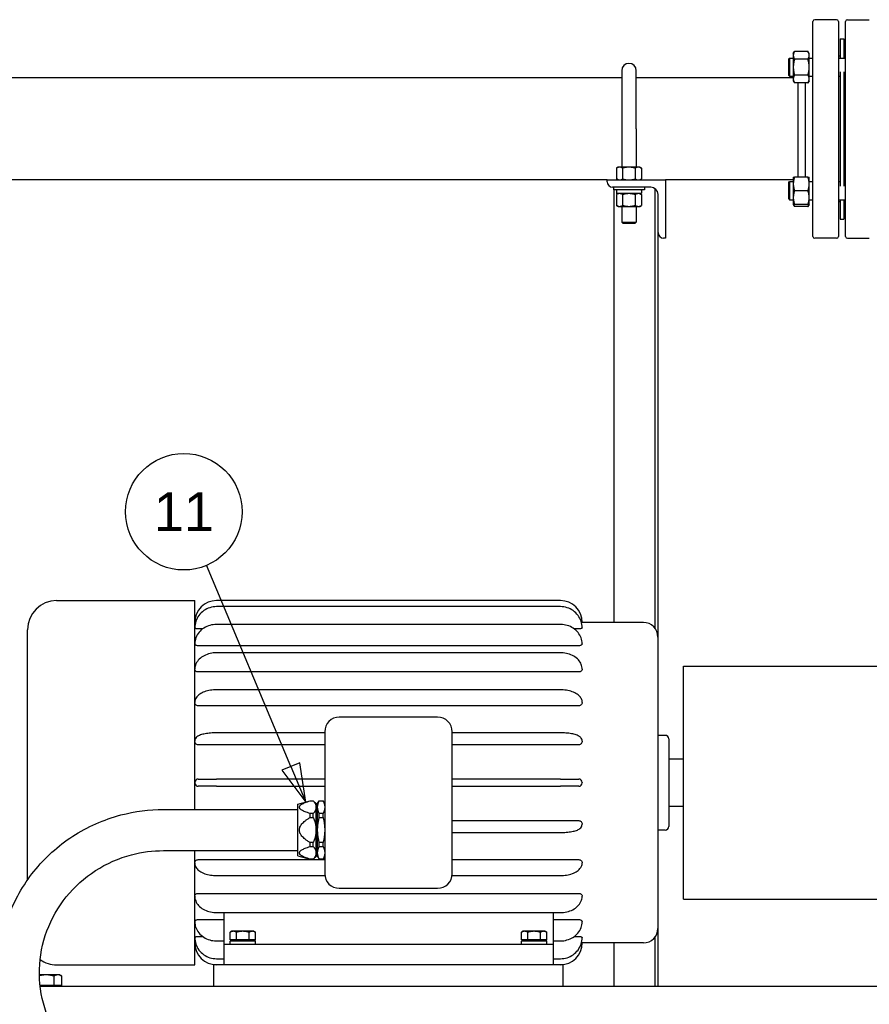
# Paper-space layout 'SHEET_3' of a CAD drawing. Header units: inches. Extents: x 3 to 360, y 8 to 227.
# Tile 57 of 117: x 204 to 234, y 75 to 108. Entities that reach past the tile are written whole.
import ezdxf

# ---------------------------------------------------------------- set-up
doc = ezdxf.new("R2010")
doc.units = ezdxf.units.IN
doc.header["$LTSCALE"] = 10.666667
doc.header["$MEASUREMENT"] = 0
doc.layers.get('0').update_dxf_attribs({"lineweight": 25})
doc.layers.add('DIMEN', color=7, linetype='Continuous', lineweight=25)
doc.styles.add('Current-ANSI', font='arial.ttf')

# ---------------------------------------------------------------- blocks, each defined once
blk = doc.blocks.new('Balloon109')
at = {"layer": 'DIMEN', "linetype": 'Continuous', "lineweight": 25}
for p, q in [((20.0396, 7.7546), (19.7678, 8.4022)), ((20.0685, 7.7667), (20.0108, 7.7425)), ((20.088, 7.6394), (20.0685, 7.7667)), ((20.0108, 7.7425), (20.088, 7.6394)), ((20.0396, 7.7546), (20.088, 7.6394))]:
    blk.add_line(p, q, dxfattribs=at)
at = {"layer": 'DIMEN', "linetype": 'Continuous', "lineweight": 25, "flags": 128}
blk.add_lwpolyline([(20.0108, 7.7425), (20.088, 7.6394), (20.0685, 7.7667), (20.0108, 7.7425)], dxfattribs=at)
at = {"layer": 'DIMEN'}
blk.add_circle((19.6955, 8.5745), 0.1875, dxfattribs=at)
blk.add_solid([(20.0108, 7.7425), (20.088, 7.6394), (20.0685, 7.7667), (20.0108, 7.7425)], dxfattribs=at)
at = {"layer": 'DIMEN', "insert": (19.6955, 8.5745), "char_height": 0.125, "attachment_point": 5, "style": 'Current-ANSI'}
blk.add_mtext('11', dxfattribs=at)

psp = doc.layouts.new('SHEET_3')

# ---------------------------------------------------------------- linework, layer by layer
for p, q in [((231.675, 100.912), (231.675, 108.287)), ((232.488, 108.35), (231.738, 108.35)), ((232.55, 108.287), (232.55, 100.912)), ((232.8, 100.912), (232.8, 108.287)), ((232.863, 108.35), (233.613, 108.35)), ((232.613, 107.695), (232.613, 107.034)), ((232.613, 107.695), (232.738, 107.695)), ((232.738, 107.695), (232.738, 107.034)), ((231.003, 107.19), (231.045, 107.263)), ((231.003, 107.19), (231.003, 107.127)), ((231.508, 107.263), (231.045, 107.263)), ((231.55, 107.19), (231.508, 107.263)), ((231.55, 107.127), (231.55, 107.19)), ((230.847, 107.003), (230.878, 107.034)), ((230.847, 106.44), (230.847, 107.003)), ((230.878, 107.034), (230.878, 106.409)), ((230.878, 107.034), (231.003, 107.034)), ((231.003, 107.127), (231.003, 106.721)), ((231.508, 106.992), (231.045, 106.992)), ((231.55, 106.721), (231.55, 107.127)), ((231.55, 107.034), (231.675, 107.034)), ((232.613, 107.1), (232.55, 107.1)), ((232.55, 107.034), (232.8, 107.034)), ((232.738, 107.1), (232.8, 107.1)), ((225.113, 106.6), (225.113, 104.6)), ((225.613, 104.6), (225.613, 106.6)), ((231.003, 106.721), (231.003, 106.315)), ((231.55, 106.315), (231.55, 106.721)), ((232.613, 106.564), (232.613, 102.635)), ((232.738, 106.564), (232.738, 102.635)), ((225.113, 106.35), (200.373, 106.35)), ((231.003, 106.35), (225.613, 106.35)), ((230.847, 106.44), (230.878, 106.409)), ((230.878, 106.409), (231.003, 106.409)), ((231.003, 106.315), (231.003, 106.253)), ((231.003, 106.253), (231.045, 106.18)), ((231.508, 106.451), (231.045, 106.451)), ((231.508, 106.18), (231.045, 106.18)), ((231.175, 104.6), (231.175, 106.18)), ((231.425, 102.947), (231.425, 106.18)), ((231.55, 106.253), (231.508, 106.18)), ((231.55, 106.409), (231.675, 106.409)), ((231.55, 106.253), (231.55, 106.315)), ((232.55, 106.409), (232.613, 106.409)), ((232.738, 106.409), (232.8, 106.409)), ((225.113, 104.6), (225.113, 103.287)), ((225.613, 104.6), (225.613, 103.287)), ((231.175, 102.947), (231.175, 104.6)), ((224.988, 103.287), (224.93, 103.254)), ((224.93, 103.254), (224.93, 102.883)), ((225.038, 103.287), (224.988, 103.287)), ((225.363, 103.287), (225.038, 103.287)), ((225.146, 103.254), (225.146, 102.883)), ((225.687, 103.287), (225.363, 103.287)), ((225.579, 103.254), (225.579, 102.883)), ((225.738, 103.287), (225.687, 103.287)), ((225.738, 103.287), (225.796, 103.254)), ((225.796, 103.254), (225.796, 102.883)), ((224.613, 102.85), (200.373, 102.85)), ((224.613, 102.85), (226.613, 102.85)), ((224.613, 102.79), (224.613, 102.85)), ((224.988, 102.85), (224.93, 102.883)), ((225.738, 102.85), (225.796, 102.883)), ((231.003, 102.85), (226.613, 102.85)), ((226.613, 102.85), (226.613, 100.85)), ((230.847, 102.76), (230.878, 102.791)), ((230.847, 102.197), (230.847, 102.76)), ((230.878, 102.791), (230.878, 102.166)), ((230.878, 102.791), (231.003, 102.791)), ((231.003, 102.947), (231.003, 102.713)), ((231.508, 102.947), (231.045, 102.947)), ((231.55, 102.713), (231.55, 102.947)), ((231.55, 102.791), (231.675, 102.791)), ((232.55, 102.791), (232.613, 102.791)), ((232.738, 102.791), (232.8, 102.791)), ((226.113, 102.6), (224.803, 102.6)), ((224.832, 102.6), (224.832, 102.505)), ((225.894, 102.505), (224.832, 102.505)), ((224.85, 87.66), (224.85, 102.505)), ((224.93, 102.491), (224.93, 102.394)), ((225.797, 102.491), (225.797, 102.394)), ((225.894, 102.6), (225.894, 102.505)), ((226.265, 87.45), (226.265, 102.548)), ((231.003, 102.713), (231.003, 102.244)), ((231.508, 102.479), (231.045, 102.479)), ((231.55, 102.244), (231.55, 102.713)), ((224.988, 102.38), (224.93, 102.346)), ((224.93, 102.346), (224.93, 101.976)), ((225.783, 102.38), (224.945, 102.38)), ((225.146, 102.346), (225.146, 101.976)), ((225.579, 102.346), (225.579, 101.976)), ((225.738, 102.38), (225.796, 102.346)), ((225.796, 102.346), (225.796, 101.976)), ((226.363, 101.04), (226.363, 102.35)), ((230.847, 102.197), (230.878, 102.166)), ((230.878, 102.166), (231.003, 102.166)), ((231.003, 102.244), (231.003, 102.01)), ((231.55, 102.01), (231.55, 102.244)), ((231.55, 102.166), (231.675, 102.166)), ((232.55, 102.166), (232.8, 102.166)), ((232.613, 102.1), (232.55, 102.1)), ((232.613, 102.166), (232.613, 101.505)), ((232.738, 102.166), (232.738, 101.505)), ((232.738, 102.1), (232.8, 102.1)), ((224.988, 101.942), (224.93, 101.976)), ((224.988, 101.942), (225.038, 101.942)), ((225.038, 101.942), (225.363, 101.942)), ((225.113, 101.942), (225.113, 101.4)), ((225.363, 101.942), (225.687, 101.942)), ((225.613, 101.942), (225.613, 101.4)), ((225.687, 101.942), (225.738, 101.942)), ((225.738, 101.942), (225.796, 101.976)), ((231.003, 102.01), (231.045, 101.937)), ((231.508, 102.01), (231.045, 102.01)), ((231.508, 101.937), (231.045, 101.937)), ((231.55, 102.01), (231.508, 101.937)), ((225.113, 101.4), (225.613, 101.4)), ((225.163, 101.35), (225.113, 101.4)), ((225.563, 101.35), (225.613, 101.4)), ((232.613, 101.505), (232.738, 101.505)), ((225.563, 101.35), (225.163, 101.35)), ((226.363, 83.785), (226.363, 101.04)), ((226.613, 100.85), (226.553, 100.85)), ((232.488, 100.85), (231.738, 100.85)), ((232.863, 100.85), (233.613, 100.85)), ((205.718, 88.41), (210.458, 88.41)), ((210.458, 81.241), (210.458, 88.41)), ((223.008, 88.41), (211.208, 88.41)), ((223.008, 88.202), (211.208, 88.202)), ((223.008, 87.591), (211.208, 87.591)), ((223.758, 87.66), (223.758, 87.66)), ((225.858, 87.66), (223.758, 87.66)), ((204.718, 78.819), (204.718, 87.41)), ((210.73, 87.439), (210.578, 87.439)), ((223.638, 87.439), (223.486, 87.439)), ((223.758, 87.474), (223.758, 87.473)), ((223.758, 87.473), (223.758, 87.471)), ((223.758, 87.471), (223.758, 87.471)), ((223.758, 86.926), (223.758, 86.923)), ((223.758, 86.923), (223.758, 86.921)), ((223.758, 86.921), (223.758, 86.921)), ((226.358, 87.16), (226.358, 77.16)), ((223.638, 86.859), (210.578, 86.859)), ((223.008, 86.618), (211.208, 86.618)), ((223.638, 85.96), (210.578, 85.96)), ((223.758, 86.053), (223.758, 86.049)), ((223.758, 86.049), (223.758, 86.045)), ((223.758, 86.045), (223.758, 86.045)), ((227.233, 78.16), (227.233, 86.16)), ((227.233, 86.16), (237.233, 86.16)), ((223.008, 85.349), (211.208, 85.349)), ((223.758, 84.914), (223.758, 84.91)), ((223.758, 84.91), (223.758, 84.906)), ((223.758, 84.906), (223.758, 84.906)), ((223.638, 84.801), (210.578, 84.801)), ((218.795, 84.41), (215.42, 84.41)), ((214.92, 83.871), (211.208, 83.871)), ((214.92, 83.91), (214.92, 79.035)), ((219.295, 79.035), (219.295, 83.91)), ((223.008, 83.871), (219.295, 83.871)), ((223.758, 83.588), (223.758, 83.583)), ((223.758, 83.583), (223.758, 83.579)), ((226.603, 83.785), (226.358, 83.785)), ((226.728, 83.66), (226.728, 80.66)), ((214.92, 83.462), (210.578, 83.462)), ((223.638, 83.462), (219.295, 83.462)), ((227.233, 82.972), (226.728, 82.972)), ((210.578, 82.285), (211.208, 82.285)), ((214.92, 82.285), (211.208, 82.285)), ((223.008, 82.285), (219.295, 82.285)), ((223.008, 82.285), (223.638, 82.285)), ((223.758, 82.165), (223.758, 82.16)), ((223.758, 82.16), (223.758, 82.155)), ((211.208, 82.035), (210.578, 82.035)), ((211.208, 82.035), (214.92, 82.035)), ((219.295, 82.035), (223.008, 82.035)), ((223.638, 82.035), (223.008, 82.035)), ((213.994, 81.426), (214.416, 81.539)), ((214.416, 81.536), (214.416, 81.539)), ((214.416, 81.539), (214.526, 81.539)), ((214.416, 81.536), (214.526, 81.536)), ((214.526, 81.536), (214.526, 81.539)), ((214.624, 81.44), (214.526, 81.539)), ((214.676, 81.44), (214.733, 81.539)), ((214.733, 81.536), (214.733, 81.539)), ((214.733, 81.539), (214.863, 81.539)), ((214.733, 81.536), (214.863, 81.536)), ((214.863, 81.536), (214.863, 81.539)), ((214.92, 81.44), (214.863, 81.539)), ((209.39, 81.241), (213.994, 81.241)), ((213.994, 79.644), (213.994, 81.426)), ((214.624, 81.319), (214.624, 81.44)), ((214.624, 81.362), (214.676, 81.362)), ((214.624, 80.535), (214.624, 81.319)), ((214.676, 81.319), (214.676, 81.44)), ((214.676, 80.535), (214.676, 81.319)), ((227.233, 81.347), (226.728, 81.347)), ((214.526, 81.102), (214.416, 81.102)), ((214.416, 80.969), (214.416, 81.102)), ((214.416, 80.969), (214.526, 80.969)), ((214.526, 80.969), (214.526, 81.102)), ((214.863, 81.102), (214.733, 81.102)), ((214.733, 80.969), (214.733, 81.102)), ((214.733, 80.969), (214.863, 80.969)), ((214.863, 80.969), (214.863, 81.102)), ((219.295, 80.858), (223.638, 80.858)), ((214.624, 79.751), (214.624, 80.535)), ((214.676, 79.751), (214.676, 80.535)), ((219.295, 80.449), (223.008, 80.449)), ((223.758, 80.741), (223.758, 80.736)), ((223.758, 80.736), (223.758, 80.732)), ((226.603, 80.535), (226.358, 80.535)), ((226.363, 75.16), (226.363, 80.535)), ((214.526, 80.101), (214.416, 80.101)), ((214.416, 79.968), (214.416, 80.101)), ((214.526, 79.968), (214.526, 80.101)), ((214.863, 80.101), (214.733, 80.101)), ((214.733, 79.968), (214.733, 80.101)), ((214.863, 79.968), (214.863, 80.101)), ((209.39, 79.828), (213.994, 79.828)), ((210.458, 75.91), (210.458, 79.828)), ((214.416, 79.968), (214.526, 79.968)), ((214.733, 79.968), (214.863, 79.968)), ((210.578, 79.519), (214.92, 79.519)), ((213.994, 79.644), (214.416, 79.531)), ((214.526, 79.534), (214.416, 79.534)), ((214.416, 79.531), (214.416, 79.534)), ((214.416, 79.531), (214.526, 79.531)), ((214.624, 79.629), (214.526, 79.531)), ((214.526, 79.531), (214.526, 79.534)), ((214.624, 79.629), (214.624, 79.751)), ((214.624, 79.708), (214.676, 79.708)), ((214.676, 79.629), (214.676, 79.751)), ((214.676, 79.629), (214.733, 79.531)), ((214.863, 79.534), (214.733, 79.534)), ((214.733, 79.531), (214.733, 79.534)), ((214.733, 79.531), (214.863, 79.531)), ((214.92, 79.629), (214.863, 79.531)), ((214.863, 79.531), (214.863, 79.534)), ((219.295, 79.519), (223.638, 79.519)), ((223.758, 79.414), (223.758, 79.414)), ((223.758, 79.414), (223.758, 79.41)), ((223.758, 79.41), (223.758, 79.406)), ((211.208, 78.971), (214.924, 78.971)), ((219.291, 78.971), (223.008, 78.971)), ((215.42, 78.535), (218.795, 78.535)), ((210.578, 78.36), (223.638, 78.36)), ((223.758, 78.274), (223.758, 78.274)), ((223.758, 78.274), (223.758, 78.271)), ((223.758, 78.271), (223.758, 78.267)), ((227.233, 78.16), (237.233, 78.16)), ((210.578, 77.461), (211.458, 77.461)), ((211.208, 77.702), (223.008, 77.702)), ((211.458, 77.702), (211.458, 76.61)), ((222.758, 77.702), (222.758, 76.61)), ((222.758, 77.461), (223.638, 77.461)), ((223.758, 77.399), (223.758, 77.399)), ((223.758, 77.399), (223.758, 77.397)), ((223.758, 77.397), (223.758, 77.394)), ((210.578, 76.881), (210.73, 76.881)), ((211.208, 76.729), (211.458, 76.729)), ((211.733, 77.058), (211.675, 77.024)), ((211.675, 76.767), (211.675, 77.024)), ((211.783, 76.767), (211.675, 76.767)), ((211.675, 76.624), (211.675, 76.721)), ((211.69, 76.735), (212.528, 76.735)), ((211.783, 77.058), (211.733, 77.058)), ((211.733, 76.767), (211.733, 76.735)), ((212.108, 77.058), (211.783, 77.058)), ((211.891, 76.767), (211.783, 76.767)), ((211.891, 76.767), (211.891, 77.024)), ((212.108, 76.767), (211.891, 76.767)), ((212.432, 77.058), (212.108, 77.058)), ((212.324, 76.767), (212.108, 76.767)), ((212.324, 76.767), (212.324, 77.024)), ((212.432, 76.767), (212.324, 76.767)), ((212.483, 77.058), (212.432, 77.058)), ((212.541, 76.767), (212.432, 76.767)), ((212.483, 77.058), (212.541, 77.024)), ((212.483, 76.767), (212.483, 76.735)), ((212.541, 76.767), (212.541, 77.024)), ((212.542, 76.624), (212.542, 76.721)), ((221.733, 77.058), (221.675, 77.024)), ((221.675, 76.767), (221.675, 77.024)), ((221.783, 76.767), (221.675, 76.767)), ((221.675, 76.624), (221.675, 76.721)), ((221.69, 76.735), (222.528, 76.735)), ((221.783, 77.058), (221.733, 77.058)), ((221.733, 76.767), (221.733, 76.735)), ((222.108, 77.058), (221.783, 77.058)), ((221.891, 76.767), (221.783, 76.767)), ((221.891, 76.767), (221.891, 77.024)), ((222.108, 76.767), (221.891, 76.767)), ((222.432, 77.058), (222.108, 77.058)), ((222.324, 76.767), (222.108, 76.767)), ((222.324, 76.767), (222.324, 77.024)), ((222.432, 76.767), (222.324, 76.767)), ((222.483, 77.058), (222.432, 77.058)), ((222.541, 76.767), (222.432, 76.767)), ((222.483, 77.058), (222.541, 77.024)), ((222.483, 76.767), (222.483, 76.735)), ((222.541, 76.767), (222.541, 77.024)), ((222.542, 76.624), (222.542, 76.721)), ((222.758, 76.729), (223.008, 76.729)), ((223.486, 76.881), (223.638, 76.881)), ((223.758, 76.849), (223.758, 76.849)), ((223.758, 76.849), (223.758, 76.847)), ((223.758, 76.847), (223.758, 76.846)), ((226.265, 75.16), (226.265, 76.869)), ((211.458, 76.61), (211.458, 75.91)), ((222.758, 76.61), (211.458, 76.61)), ((222.758, 76.61), (222.758, 75.91)), ((223.758, 76.66), (223.758, 76.66)), ((225.858, 76.66), (223.758, 76.66)), ((224.85, 75.16), (224.85, 76.66)), ((211.208, 76.118), (211.458, 76.118)), ((222.758, 76.118), (223.008, 76.118)), ((205.718, 75.91), (210.458, 75.91)), ((223.108, 75.91), (211.108, 75.91)), ((211.108, 75.16), (211.108, 75.91)), ((223.108, 75.16), (223.108, 75.91)), ((205.358, 75.563), (205.128, 75.563)), ((205.764, 75.563), (205.358, 75.563)), ((205.628, 75.2), (205.628, 75.521)), ((205.827, 75.563), (205.764, 75.563)), ((205.827, 75.563), (205.899, 75.521)), ((205.899, 75.2), (205.899, 75.521)), ((205.358, 75.2), (205.15, 75.2)), ((252.108, 75.16), (205.155, 75.16)), ((205.628, 75.2), (205.358, 75.2)), ((205.764, 75.2), (205.628, 75.2)), ((205.899, 75.2), (205.764, 75.2)), ((205.827, 75.2), (205.827, 75.16))]:
    psp.add_line(p, q)
for centre, radius, start, end in [((231.738, 108.287), 0.0625, 90, 180), ((232.488, 108.287), 0.0625, 0, 90), ((232.863, 108.287), 0.0625, 90, 180), ((225.363, 106.6), 0.25, 0, 180), ((224.803, 102.79), 0.19, 180, 270), ((225.783, 102.491), 0.0143, 0, 90), ((226.113, 102.35), 0.25, 0, 90), ((225.783, 102.394), 0.0143, 270, 0), ((226.553, 101.04), 0.19, 180, 270), ((231.738, 100.912), 0.0625, 180, 270), ((232.488, 100.912), 0.0625, 270, 0), ((232.863, 100.912), 0.0625, 180, 270), ((205.718, 87.41), 1, 90, 180), ((211.208, 87.66), 0.75, 90, 180), ((223.008, 87.66), 0.75, 0, 90), ((225.858, 87.16), 0.5, 0, 90), ((215.42, 83.91), 0.5, 90, 180), ((218.795, 83.91), 0.5, 0, 90), ((226.603, 83.66), 0.125, 0, 90), ((210.578, 82.165), 0.12, 90, 180), ((210.578, 82.155), 0.12, 180, 270), ((223.638, 82.165), 0.12, 0, 90), ((223.638, 82.155), 0.12, 270, 0), ((226.603, 80.66), 0.125, 270, 0), ((215.42, 79.035), 0.5, 180, 270), ((218.795, 79.035), 0.5, 270, 0), ((225.858, 77.16), 0.5, 270, 0), ((212.528, 76.721), 0.0143, 0, 90), ((222.528, 76.721), 0.0143, 0, 90), ((211.208, 76.66), 0.75, 180, 270), ((212.528, 76.624), 0.0143, 270, 0), ((222.528, 76.624), 0.0143, 270, 0), ((223.008, 76.66), 0.75, 270, 0), ((205.718, 76.91), 1, 235.5214, 270)]:
    psp.add_arc(centre, radius, start, end)
for points, weights in [([(231.045, 107.263), (231.003, 107.19), (231.003, 107.127)], [1.10906450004, 1.0930923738, 1]), ([(231.55, 107.127), (231.55, 107.19), (231.508, 107.263)], [1, 1.0930923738, 1.10906450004]), ([(231.003, 107.127), (231.003, 107.064), (231.045, 106.992)], [1, 1.0930923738, 1.10906450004]), ([(231.045, 106.992), (231.003, 106.847), (231.003, 106.721)], [1.10906450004, 1.0930923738, 1]), ([(231.508, 106.992), (231.55, 107.064), (231.55, 107.127)], [1.10906450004, 1.0930923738, 1]), ([(231.55, 106.721), (231.55, 106.847), (231.508, 106.992)], [1, 1.0930923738, 1.10906450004]), ([(231.003, 106.721), (231.003, 106.596), (231.045, 106.451)], [1, 1.0930923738, 1.10906450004]), ([(231.508, 106.451), (231.55, 106.596), (231.55, 106.721)], [1.10906450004, 1.0930923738, 1]), ([(231.045, 106.451), (231.003, 106.378), (231.003, 106.315)], [1.10906450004, 1.0930923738, 1]), ([(231.003, 106.315), (231.003, 106.253), (231.045, 106.18)], [1, 1.0930923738, 1.10906450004]), ([(231.55, 106.315), (231.55, 106.378), (231.508, 106.451)], [1, 1.0930923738, 1.10906450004]), ([(231.508, 106.18), (231.55, 106.253), (231.55, 106.315)], [1.10906450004, 1.0930923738, 1]), ([(225.038, 103.287), (224.988, 103.287), (224.93, 103.254)], [1, 1.0930923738, 1.10906450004]), ([(225.146, 103.254), (225.088, 103.287), (225.038, 103.287)], [1.10906450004, 1.0930923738, 1]), ([(225.363, 103.287), (225.262, 103.287), (225.146, 103.254)], [1, 1.0930923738, 1.10906450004]), ([(225.579, 103.254), (225.463, 103.287), (225.363, 103.287)], [1.10906450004, 1.0930923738, 1]), ([(225.687, 103.287), (225.637, 103.287), (225.579, 103.254)], [1, 1.0930923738, 1.10906450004]), ([(225.796, 103.254), (225.738, 103.287), (225.687, 103.287)], [1.10906450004, 1.0930923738, 1]), ([(224.93, 102.883), (224.988, 102.85), (225.038, 102.85)], [1.10906450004, 1.0930923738, 1]), ([(225.038, 102.85), (225.088, 102.85), (225.146, 102.883)], [1, 1.0930923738, 1.10906450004]), ([(225.146, 102.883), (225.262, 102.85), (225.363, 102.85)], [1.10906450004, 1.0930923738, 1]), ([(225.363, 102.85), (225.463, 102.85), (225.579, 102.883)], [1, 1.0930923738, 1.10906450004]), ([(225.579, 102.883), (225.637, 102.85), (225.687, 102.85)], [1.10906450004, 1.0930923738, 1]), ([(225.687, 102.85), (225.738, 102.85), (225.796, 102.883)], [1, 1.0930923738, 1.10906450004]), ([(231.045, 102.947), (231.003, 102.822), (231.003, 102.713)], [1.10906450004, 1.0930923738, 1]), ([(231.003, 102.947), (231.003, 102.947), (231.045, 102.947)], [1, 1.0930923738, 1.10906450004]), ([(231.508, 102.947), (231.55, 102.947), (231.55, 102.947)], [1.10906450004, 1.0930923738, 1]), ([(231.55, 102.713), (231.55, 102.822), (231.508, 102.947)], [1, 1.0930923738, 1.10906450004]), ([(231.003, 102.713), (231.003, 102.604), (231.045, 102.479)], [1, 1.0930923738, 1.10906450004]), ([(231.045, 102.479), (231.003, 102.353), (231.003, 102.244)], [1.10906450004, 1.0930923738, 1]), ([(231.508, 102.479), (231.55, 102.604), (231.55, 102.713)], [1.10906450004, 1.0930923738, 1]), ([(231.55, 102.244), (231.55, 102.353), (231.508, 102.479)], [1, 1.0930923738, 1.10906450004]), ([(225.038, 102.38), (224.988, 102.38), (224.93, 102.346)], [1, 1.0930923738, 1.10906450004]), ([(225.146, 102.346), (225.088, 102.38), (225.038, 102.38)], [1.10906450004, 1.0930923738, 1]), ([(225.363, 102.38), (225.262, 102.38), (225.146, 102.346)], [1, 1.0930923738, 1.10906450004]), ([(225.579, 102.346), (225.463, 102.38), (225.363, 102.38)], [1.10906450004, 1.0930923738, 1]), ([(225.687, 102.38), (225.637, 102.38), (225.579, 102.346)], [1, 1.0930923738, 1.10906450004]), ([(225.796, 102.346), (225.738, 102.38), (225.687, 102.38)], [1.10906450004, 1.0930923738, 1]), ([(231.003, 102.244), (231.003, 102.135), (231.045, 102.01)], [1, 1.0930923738, 1.10906450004]), ([(231.508, 102.01), (231.55, 102.135), (231.55, 102.244)], [1.10906450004, 1.0930923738, 1]), ([(224.93, 101.976), (224.988, 101.942), (225.038, 101.942)], [1.10906450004, 1.0930923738, 1]), ([(225.038, 101.942), (225.088, 101.942), (225.146, 101.976)], [1, 1.0930923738, 1.10906450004]), ([(225.146, 101.976), (225.262, 101.942), (225.363, 101.942)], [1.10906450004, 1.0930923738, 1]), ([(225.363, 101.942), (225.463, 101.942), (225.579, 101.976)], [1, 1.0930923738, 1.10906450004]), ([(225.579, 101.976), (225.637, 101.942), (225.687, 101.942)], [1.10906450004, 1.0930923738, 1]), ([(225.687, 101.942), (225.738, 101.942), (225.796, 101.976)], [1, 1.0930923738, 1.10906450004]), ([(231.045, 102.01), (231.003, 102.01), (231.003, 102.01)], [1.10906450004, 1.0930923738, 1]), ([(231.013, 102.01), (231.023, 101.976), (231.045, 101.937)], [1.07037081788, 1.10058521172, 1.10906450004]), ([(231.55, 102.01), (231.55, 102.01), (231.508, 102.01)], [1, 1.0930923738, 1.10906450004]), ([(231.508, 101.937), (231.53, 101.976), (231.541, 102.01)], [1.10906450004, 1.10058521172, 1.07037081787]), ([(214.416, 81.102), (213.717, 81.319), (214.416, 81.536)], [1, 1.10877967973, 1]), ([(214.526, 81.536), (214.624, 81.422), (214.624, 81.319)], [1, 1.02683486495, 1]), ([(214.676, 81.319), (214.676, 81.422), (214.733, 81.536)], [1, 1.02683486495, 1]), ([(214.863, 81.536), (214.92, 81.422), (214.92, 81.319)], [1, 1.02683486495, 1]), ([(214.624, 81.319), (214.624, 81.216), (214.526, 81.102)], [1, 1.02683486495, 1]), ([(214.733, 81.102), (214.676, 81.216), (214.676, 81.319)], [1, 1.02683486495, 1]), ([(214.92, 81.319), (214.92, 81.216), (214.863, 81.102)], [1, 1.02683486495, 1]), ([(214.416, 80.101), (213.717, 80.535), (214.416, 80.969)], [1, 1.10877967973, 1]), ([(214.526, 80.969), (214.624, 80.741), (214.624, 80.535)], [1, 1.02683486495, 1]), ([(214.676, 80.535), (214.676, 80.741), (214.733, 80.969)], [1, 1.02683486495, 1]), ([(214.863, 80.969), (214.92, 80.741), (214.92, 80.535)], [1, 1.02683486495, 1]), ([(214.624, 80.535), (214.624, 80.329), (214.526, 80.101)], [1, 1.02683486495, 1]), ([(214.733, 80.101), (214.676, 80.329), (214.676, 80.535)], [1, 1.02683486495, 1]), ([(214.92, 80.535), (214.92, 80.329), (214.863, 80.101)], [1, 1.02683486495, 1]), ([(214.416, 79.534), (213.717, 79.751), (214.416, 79.968)], [1, 1.10877967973, 1]), ([(214.526, 79.968), (214.624, 79.854), (214.624, 79.751)], [1, 1.02683486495, 1]), ([(214.676, 79.751), (214.676, 79.854), (214.733, 79.968)], [1, 1.02683486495, 1]), ([(214.863, 79.968), (214.92, 79.854), (214.92, 79.751)], [1, 1.02683486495, 1]), ([(214.624, 79.751), (214.624, 79.648), (214.526, 79.534)], [1, 1.02683486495, 1]), ([(214.733, 79.534), (214.676, 79.648), (214.676, 79.751)], [1, 1.02683486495, 1]), ([(214.92, 79.751), (214.92, 79.648), (214.863, 79.534)], [1, 1.02683486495, 1]), ([(211.783, 77.058), (211.733, 77.058), (211.675, 77.024)], [1, 1.0379548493, 1]), ([(211.891, 77.024), (211.833, 77.058), (211.783, 77.058)], [1, 1.0379548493, 1]), ([(212.108, 77.058), (212.007, 77.058), (211.891, 77.024)], [1, 1.0379548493, 1]), ([(212.324, 77.024), (212.208, 77.058), (212.108, 77.058)], [1, 1.0379548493, 1]), ([(212.432, 77.058), (212.382, 77.058), (212.324, 77.024)], [1, 1.0379548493, 1]), ([(212.541, 77.024), (212.483, 77.058), (212.432, 77.058)], [1, 1.0379548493, 1]), ([(221.783, 77.058), (221.733, 77.058), (221.675, 77.024)], [1, 1.0379548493, 1]), ([(221.891, 77.024), (221.833, 77.058), (221.783, 77.058)], [1, 1.0379548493, 1]), ([(222.108, 77.058), (222.007, 77.058), (221.891, 77.024)], [1, 1.0379548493, 1]), ([(222.324, 77.024), (222.208, 77.058), (222.108, 77.058)], [1, 1.0379548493, 1]), ([(222.432, 77.058), (222.382, 77.058), (222.324, 77.024)], [1, 1.0379548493, 1]), ([(222.541, 77.024), (222.483, 77.058), (222.432, 77.058)], [1, 1.0379548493, 1]), ([(205.358, 75.563), (205.249, 75.563), (205.128, 75.532)], [1, 1.032585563, 1.00921943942]), ([(205.628, 75.521), (205.483, 75.563), (205.358, 75.563)], [1, 1.0379548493, 1]), ([(205.764, 75.563), (205.701, 75.563), (205.628, 75.521)], [1, 1.0379548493, 1]), ([(205.899, 75.521), (205.827, 75.563), (205.764, 75.563)], [1, 1.0379548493, 1])]:
    psp.add_rational_spline(points, weights, degree=2)
for points, knots in [([(224.945, 102.505), (224.943, 102.505), (224.941, 102.505), (224.937, 102.503), (224.936, 102.502), (224.933, 102.5), (224.932, 102.498), (224.931, 102.495), (224.93, 102.492), (224.93, 102.491)], [0.1612343, 0.1612343, 0.1612343, 0.1612343, 0.17472629, 0.17472629, 0.18818109, 0.18818109, 0.20159403, 0.20159403, 0.21497365, 0.21497365, 0.21497365, 0.21497365]), ([(224.93, 102.394), (224.93, 102.392), (224.931, 102.39), (224.932, 102.387), (224.933, 102.385), (224.936, 102.383), (224.937, 102.382), (224.941, 102.38), (224.943, 102.38), (224.945, 102.38)], [0.21497365, 0.21497365, 0.21497365, 0.21497365, 0.22835326, 0.22835326, 0.2417662, 0.2417662, 0.255221, 0.255221, 0.26871299, 0.26871299, 0.26871299, 0.26871299]), ([(211.208, 88.202), (211.129, 88.202), (211.051, 88.19), (210.903, 88.144), (210.832, 88.109), (210.705, 88.02), (210.648, 87.965), (210.556, 87.842), (210.519, 87.773), (210.47, 87.627), (210.458, 87.551), (210.458, 87.474)], [1.570796, 1.570796, 1.570796, 1.570796, 1.884956, 1.884956, 2.199115, 2.199115, 2.513274, 2.513274, 2.827433, 2.827433, 3.141593, 3.141593, 3.141593, 3.141593]), ([(223.758, 87.474), (223.758, 87.551), (223.745, 87.627), (223.696, 87.773), (223.66, 87.842), (223.567, 87.965), (223.51, 88.02), (223.383, 88.109), (223.313, 88.144), (223.164, 88.19), (223.086, 88.202), (223.008, 88.202)], [6.283185, 6.283185, 6.283185, 6.283185, 6.597345, 6.597345, 6.911504, 6.911504, 7.225663, 7.225663, 7.539822, 7.539822, 7.853982, 7.853982, 7.853982, 7.853982]), ([(210.482, 87.659), (210.476, 87.66), (210.471, 87.66), (210.461, 87.66), (210.458, 87.66), (210.458, 87.66)], [1.187565, 1.187565, 1.187565, 1.187565, 1.2629997, 1.2629997, 1.3778184, 1.3778184, 1.3778184, 1.3778184]), ([(211.208, 87.591), (211.131, 87.591), (211.054, 87.581), (210.907, 87.539), (210.837, 87.508), (210.71, 87.429), (210.653, 87.38), (210.559, 87.267), (210.521, 87.204), (210.471, 87.07), (210.458, 86.999), (210.458, 86.928), (210.458, 86.927), (210.458, 86.926)], [1.570796, 1.570796, 1.570796, 1.570796, 1.884956, 1.884956, 2.199115, 2.199115, 2.513274, 2.513274, 2.827433, 2.827433, 3.136682, 3.136682, 3.141593, 3.141593, 3.141593, 3.141593]), ([(223.758, 86.926), (223.758, 86.995), (223.745, 87.065), (223.697, 87.197), (223.661, 87.26), (223.569, 87.373), (223.513, 87.422), (223.388, 87.504), (223.318, 87.536), (223.172, 87.579), (223.095, 87.59), (223.015, 87.591), (223.011, 87.591), (223.008, 87.591)], [6.283185, 6.283185, 6.283185, 6.283185, 6.588276, 6.588276, 6.897307, 6.897307, 7.211467, 7.211467, 7.525626, 7.525626, 7.839785, 7.839785, 7.853982, 7.853982, 7.853982, 7.853982]), ([(223.758, 87.66), (223.758, 87.66), (223.755, 87.66), (223.744, 87.66), (223.739, 87.66), (223.733, 87.659)], [-0.4592741, -0.4592741, -0.4592741, -0.4592741, -0.3444551, -0.3444551, -0.2690207, -0.2690207, -0.2690207, -0.2690207]), ([(210.578, 87.439), (210.563, 87.439), (210.546, 87.44), (210.517, 87.443), (210.503, 87.446), (210.482, 87.451), (210.473, 87.455), (210.461, 87.463), (210.458, 87.467), (210.458, 87.471)], [0.9185443, 0.9185443, 0.9185443, 0.9185443, 1.0333627, 1.0333627, 1.1481811, 1.1481811, 1.2629997, 1.2629997, 1.3778184, 1.3778184, 1.3778184, 1.3778184]), ([(223.758, 87.471), (223.758, 87.467), (223.755, 87.463), (223.742, 87.455), (223.733, 87.451), (223.712, 87.446), (223.698, 87.443), (223.669, 87.44), (223.653, 87.439), (223.638, 87.439)], [-0.4592741, -0.4592741, -0.4592741, -0.4592741, -0.3444551, -0.3444551, -0.2296362, -0.2296362, -0.1148181, -0.1148181, 0, 0, 0, 0]), ([(210.578, 86.859), (210.563, 86.859), (210.546, 86.861), (210.517, 86.867), (210.503, 86.872), (210.482, 86.883), (210.473, 86.89), (210.461, 86.905), (210.458, 86.913), (210.458, 86.921)], [0.9185443, 0.9185443, 0.9185443, 0.9185443, 1.0333627, 1.0333627, 1.1481811, 1.1481811, 1.2629997, 1.2629997, 1.3778184, 1.3778184, 1.3778184, 1.3778184]), ([(223.758, 86.921), (223.758, 86.913), (223.755, 86.905), (223.742, 86.89), (223.733, 86.883), (223.712, 86.872), (223.698, 86.867), (223.669, 86.861), (223.653, 86.859), (223.638, 86.859)], [-0.4592741, -0.4592741, -0.4592741, -0.4592741, -0.3444551, -0.3444551, -0.2296362, -0.2296362, -0.1148181, -0.1148181, 0, 0, 0, 0]), ([(211.208, 86.618), (211.133, 86.618), (211.058, 86.61), (210.914, 86.577), (210.845, 86.552), (210.72, 86.487), (210.662, 86.447), (210.566, 86.353), (210.527, 86.299), (210.474, 86.185), (210.459, 86.125), (210.458, 86.06), (210.458, 86.056), (210.458, 86.053)], [1.570796, 1.570796, 1.570796, 1.570796, 1.884956, 1.884956, 2.199115, 2.199115, 2.513274, 2.513274, 2.827433, 2.827433, 3.123174, 3.123174, 3.141593, 3.141593, 3.141593, 3.141593]), ([(223.758, 86.053), (223.758, 86.11), (223.746, 86.167), (223.702, 86.277), (223.668, 86.329), (223.581, 86.424), (223.527, 86.467), (223.405, 86.537), (223.338, 86.564), (223.197, 86.603), (223.123, 86.614), (223.034, 86.618), (223.021, 86.618), (223.008, 86.618)], [6.283185, 6.283185, 6.283185, 6.283185, 6.562556, 6.562556, 6.855247, 6.855247, 7.169406, 7.169406, 7.483565, 7.483565, 7.797725, 7.797725, 7.853982, 7.853982, 7.853982, 7.853982]), ([(210.578, 85.96), (210.563, 85.96), (210.546, 85.962), (210.517, 85.971), (210.503, 85.977), (210.482, 85.993), (210.473, 86.002), (210.461, 86.023), (210.458, 86.035), (210.458, 86.045)], [0.9185443, 0.9185443, 0.9185443, 0.9185443, 1.0333624, 1.0333624, 1.1481805, 1.1481805, 1.2629994, 1.2629994, 1.3778184, 1.3778184, 1.3778184, 1.3778184]), ([(223.758, 86.045), (223.758, 86.035), (223.755, 86.023), (223.742, 86.002), (223.733, 85.993), (223.712, 85.977), (223.698, 85.971), (223.669, 85.962), (223.653, 85.96), (223.638, 85.96)], [-0.4592741, -0.4592741, -0.4592741, -0.4592741, -0.3444551, -0.3444551, -0.2296362, -0.2296362, -0.1148181, -0.1148181, 0, 0, 0, 0]), ([(211.208, 85.349), (211.135, 85.349), (211.063, 85.344), (210.924, 85.321), (210.858, 85.304), (210.735, 85.26), (210.679, 85.232), (210.581, 85.165), (210.539, 85.125), (210.48, 85.034), (210.462, 84.984), (210.458, 84.926), (210.458, 84.92), (210.458, 84.914)], [1.570796, 1.570796, 1.570796, 1.570796, 1.884956, 1.884956, 2.199115, 2.199115, 2.513274, 2.513274, 2.827433, 2.827433, 3.109358, 3.109358, 3.141593, 3.141593, 3.141593, 3.141593]), ([(223.758, 84.914), (223.758, 84.956), (223.748, 84.997), (223.712, 85.077), (223.683, 85.114), (223.608, 85.186), (223.558, 85.219), (223.446, 85.274), (223.384, 85.296), (223.251, 85.329), (223.181, 85.34), (223.076, 85.348), (223.042, 85.349), (223.008, 85.349)], [6.283185, 6.283185, 6.283185, 6.283185, 6.507551, 6.507551, 6.763542, 6.763542, 7.077702, 7.077702, 7.391861, 7.391861, 7.70602, 7.70602, 7.853982, 7.853982, 7.853982, 7.853982]), ([(210.578, 84.801), (210.563, 84.801), (210.546, 84.804), (210.517, 84.814), (210.503, 84.822), (210.482, 84.841), (210.473, 84.853), (210.461, 84.879), (210.458, 84.893), (210.458, 84.906)], [0.9185443, 0.9185443, 0.9185443, 0.9185443, 1.0333627, 1.0333627, 1.1481811, 1.1481811, 1.2629997, 1.2629997, 1.3778184, 1.3778184, 1.3778184, 1.3778184]), ([(223.758, 84.906), (223.758, 84.893), (223.755, 84.879), (223.742, 84.853), (223.733, 84.841), (223.712, 84.822), (223.698, 84.814), (223.669, 84.804), (223.653, 84.801), (223.638, 84.801)], [-0.4592741, -0.4592741, -0.4592741, -0.4592741, -0.3444551, -0.3444551, -0.2296362, -0.2296362, -0.1148181, -0.1148181, 0, 0, 0, 0]), ([(211.208, 83.871), (211.138, 83.871), (211.069, 83.869), (210.937, 83.857), (210.873, 83.849), (210.757, 83.827), (210.704, 83.814), (210.611, 83.781), (210.57, 83.762), (210.515, 83.718), (210.498, 83.7), (210.468, 83.653), (210.458, 83.621), (210.458, 83.588)], [1.570796, 1.570796, 1.570796, 1.570796, 1.884956, 1.884956, 2.199115, 2.199115, 2.513274, 2.513274, 2.827433, 2.827433, 2.983893, 2.983893, 3.141593, 3.141593, 3.141593, 3.141593]), ([(223.758, 83.588), (223.758, 83.612), (223.752, 83.636), (223.732, 83.68), (223.718, 83.699), (223.676, 83.74), (223.647, 83.758), (223.574, 83.793), (223.527, 83.809), (223.42, 83.836), (223.361, 83.846), (223.234, 83.862), (223.167, 83.867), (223.068, 83.871), (223.038, 83.871), (223.008, 83.871)], [6.283185, 6.283185, 6.283185, 6.283185, 6.398628, 6.398628, 6.536016, 6.536016, 6.774051, 6.774051, 7.088211, 7.088211, 7.40237, 7.40237, 7.716529, 7.716529, 7.853982, 7.853982, 7.853982, 7.853982]), ([(210.578, 83.462), (210.563, 83.462), (210.546, 83.465), (210.517, 83.477), (210.503, 83.486), (210.482, 83.507), (210.473, 83.52), (210.461, 83.549), (210.458, 83.564), (210.458, 83.579)], [0.9185443, 0.9185443, 0.9185443, 0.9185443, 1.0333627, 1.0333627, 1.1481811, 1.1481811, 1.2629997, 1.2629997, 1.3778184, 1.3778184, 1.3778184, 1.3778184]), ([(223.758, 83.579), (223.758, 83.564), (223.755, 83.549), (223.742, 83.52), (223.733, 83.507), (223.712, 83.486), (223.698, 83.477), (223.669, 83.465), (223.653, 83.462), (223.638, 83.462)], [-0.4592741, -0.4592741, -0.4592741, -0.4592741, -0.3444551, -0.3444551, -0.2296362, -0.2296362, -0.1148181, -0.1148181, 0, 0, 0, 0]), ([(209.39, 70.034), (208.784, 70.034), (208.177, 70.131), (207.026, 70.508), (206.482, 70.788), (205.51, 71.504), (205.083, 71.94), (204.389, 72.92), (204.123, 73.466), (203.778, 74.611), (203.698, 75.21), (203.735, 76.404), (203.851, 76.997), (204.265, 78.118), (204.563, 78.646), (205.314, 79.583), (205.765, 79.991), (206.776, 80.648), (207.336, 80.896), (208.399, 81.177), (208.895, 81.241), (209.39, 81.241)], [1.570796, 1.570796, 1.570796, 1.570796, 1.891869, 1.891869, 2.212738, 2.212738, 2.533065, 2.533065, 2.852704, 2.852704, 3.171785, 3.171785, 3.490679, 3.490679, 3.809842, 3.809842, 4.129609, 4.129609, 4.450054, 4.450054, 4.712389, 4.712389, 4.712389, 4.712389]), ([(223.638, 80.858), (223.653, 80.858), (223.669, 80.855), (223.698, 80.843), (223.712, 80.834), (223.733, 80.813), (223.742, 80.8), (223.755, 80.771), (223.758, 80.756), (223.758, 80.741)], [0, 0, 0, 0, 0.1148181, 0.1148181, 0.2296362, 0.2296362, 0.3444551, 0.3444551, 0.4592741, 0.4592741, 0.4592741, 0.4592741]), ([(223.008, 80.449), (223.077, 80.449), (223.146, 80.451), (223.279, 80.463), (223.342, 80.471), (223.458, 80.493), (223.511, 80.506), (223.604, 80.539), (223.645, 80.558), (223.7, 80.602), (223.717, 80.619), (223.747, 80.667), (223.758, 80.699), (223.758, 80.732)], [4.712389, 4.712389, 4.712389, 4.712389, 5.026548, 5.026548, 5.340708, 5.340708, 5.654867, 5.654867, 5.969026, 5.969026, 6.125486, 6.125486, 6.283185, 6.283185, 6.283185, 6.283185]), ([(209.39, 71.447), (208.937, 71.447), (208.483, 71.519), (207.622, 71.799), (207.214, 72.007), (206.485, 72.538), (206.165, 72.862), (205.642, 73.592), (205.44, 74), (205.177, 74.856), (205.116, 75.306), (205.141, 76.202), (205.228, 76.648), (205.539, 77.49), (205.764, 77.887), (206.33, 78.589), (206.67, 78.895), (207.43, 79.386), (207.85, 79.571), (208.648, 79.781), (209.019, 79.828), (209.39, 79.828)], [1.570796, 1.570796, 1.570796, 1.570796, 1.889179, 1.889179, 2.207856, 2.207856, 2.527336, 2.527336, 2.847863, 2.847863, 3.169272, 3.169272, 3.490988, 3.490988, 3.812276, 3.812276, 4.132618, 4.132618, 4.451925, 4.451925, 4.712389, 4.712389, 4.712389, 4.712389]), ([(210.458, 79.414), (210.458, 79.427), (210.461, 79.441), (210.473, 79.467), (210.482, 79.479), (210.503, 79.497), (210.517, 79.506), (210.546, 79.516), (210.563, 79.519), (210.578, 79.519)], [0.4592702, 0.4592702, 0.4592702, 0.4592702, 0.5740888, 0.5740888, 0.6889075, 0.6889075, 0.8037259, 0.8037259, 0.9185443, 0.9185443, 0.9185443, 0.9185443]), ([(223.638, 79.519), (223.653, 79.519), (223.669, 79.516), (223.698, 79.506), (223.712, 79.497), (223.733, 79.479), (223.742, 79.467), (223.755, 79.441), (223.758, 79.427), (223.758, 79.414)], [0, 0, 0, 0, 0.1148181, 0.1148181, 0.2296362, 0.2296362, 0.3444551, 0.3444551, 0.4592741, 0.4592741, 0.4592741, 0.4592741]), ([(210.458, 79.406), (210.458, 79.364), (210.467, 79.323), (210.504, 79.243), (210.532, 79.206), (210.607, 79.134), (210.657, 79.101), (210.769, 79.046), (210.831, 79.024), (210.964, 78.991), (211.034, 78.98), (211.14, 78.972), (211.174, 78.971), (211.208, 78.971)], [3.141593, 3.141593, 3.141593, 3.141593, 3.365958, 3.365958, 3.62195, 3.62195, 3.936109, 3.936109, 4.250268, 4.250268, 4.564428, 4.564428, 4.712389, 4.712389, 4.712389, 4.712389]), ([(223.008, 78.971), (223.08, 78.971), (223.152, 78.976), (223.291, 78.999), (223.358, 79.016), (223.48, 79.06), (223.536, 79.088), (223.634, 79.155), (223.676, 79.195), (223.735, 79.286), (223.754, 79.336), (223.757, 79.394), (223.758, 79.4), (223.758, 79.406)], [4.712389, 4.712389, 4.712389, 4.712389, 5.026548, 5.026548, 5.340708, 5.340708, 5.654867, 5.654867, 5.969026, 5.969026, 6.250951, 6.250951, 6.283185, 6.283185, 6.283185, 6.283185]), ([(210.458, 78.274), (210.458, 78.285), (210.461, 78.296), (210.473, 78.318), (210.482, 78.327), (210.503, 78.343), (210.517, 78.349), (210.546, 78.358), (210.563, 78.36), (210.578, 78.36)], [0.4592702, 0.4592702, 0.4592702, 0.4592702, 0.5740891, 0.5740891, 0.6889081, 0.6889081, 0.8037262, 0.8037262, 0.9185443, 0.9185443, 0.9185443, 0.9185443]), ([(210.458, 78.267), (210.458, 78.21), (210.469, 78.153), (210.514, 78.043), (210.547, 77.991), (210.634, 77.896), (210.689, 77.853), (210.81, 77.783), (210.877, 77.756), (211.018, 77.717), (211.093, 77.706), (211.181, 77.702), (211.194, 77.702), (211.208, 77.702)], [3.141593, 3.141593, 3.141593, 3.141593, 3.420963, 3.420963, 3.713654, 3.713654, 4.027814, 4.027814, 4.341973, 4.341973, 4.656132, 4.656132, 4.712389, 4.712389, 4.712389, 4.712389]), ([(223.008, 77.702), (223.082, 77.702), (223.157, 77.71), (223.301, 77.743), (223.37, 77.768), (223.496, 77.833), (223.553, 77.873), (223.649, 77.966), (223.689, 78.02), (223.741, 78.135), (223.756, 78.195), (223.758, 78.26), (223.758, 78.264), (223.758, 78.267)], [4.712389, 4.712389, 4.712389, 4.712389, 5.026548, 5.026548, 5.340708, 5.340708, 5.654867, 5.654867, 5.969026, 5.969026, 6.264767, 6.264767, 6.283185, 6.283185, 6.283185, 6.283185]), ([(223.638, 78.36), (223.653, 78.36), (223.669, 78.358), (223.698, 78.349), (223.712, 78.343), (223.733, 78.327), (223.742, 78.318), (223.755, 78.296), (223.758, 78.285), (223.758, 78.274)], [0, 0, 0, 0, 0.1148181, 0.1148181, 0.2296362, 0.2296362, 0.3444551, 0.3444551, 0.4592741, 0.4592741, 0.4592741, 0.4592741]), ([(210.458, 77.399), (210.458, 77.407), (210.461, 77.415), (210.473, 77.43), (210.482, 77.437), (210.503, 77.448), (210.517, 77.453), (210.546, 77.459), (210.563, 77.461), (210.578, 77.461)], [0.4592702, 0.4592702, 0.4592702, 0.4592702, 0.5740888, 0.5740888, 0.6889075, 0.6889075, 0.8037259, 0.8037259, 0.9185443, 0.9185443, 0.9185443, 0.9185443]), ([(223.638, 77.461), (223.653, 77.461), (223.669, 77.459), (223.698, 77.453), (223.712, 77.448), (223.733, 77.437), (223.742, 77.43), (223.755, 77.415), (223.758, 77.407), (223.758, 77.399)], [0, 0, 0, 0, 0.1148181, 0.1148181, 0.2296362, 0.2296362, 0.3444551, 0.3444551, 0.4592741, 0.4592741, 0.4592741, 0.4592741]), ([(210.458, 77.394), (210.458, 77.325), (210.47, 77.255), (210.518, 77.123), (210.554, 77.06), (210.646, 76.947), (210.702, 76.898), (210.828, 76.816), (210.897, 76.784), (211.044, 76.741), (211.12, 76.73), (211.201, 76.729), (211.204, 76.729), (211.208, 76.729)], [3.141593, 3.141593, 3.141593, 3.141593, 3.446684, 3.446684, 3.755715, 3.755715, 4.069874, 4.069874, 4.384033, 4.384033, 4.698192, 4.698192, 4.712389, 4.712389, 4.712389, 4.712389]), ([(223.008, 76.729), (223.084, 76.729), (223.161, 76.739), (223.308, 76.781), (223.378, 76.811), (223.505, 76.891), (223.562, 76.94), (223.656, 77.053), (223.694, 77.116), (223.744, 77.25), (223.757, 77.32), (223.758, 77.392), (223.758, 77.393), (223.758, 77.394)], [4.712389, 4.712389, 4.712389, 4.712389, 5.026548, 5.026548, 5.340708, 5.340708, 5.654867, 5.654867, 5.969026, 5.969026, 6.278275, 6.278275, 6.283185, 6.283185, 6.283185, 6.283185]), ([(210.458, 76.849), (210.458, 76.853), (210.461, 76.857), (210.473, 76.865), (210.482, 76.868), (210.503, 76.874), (210.517, 76.877), (210.546, 76.88), (210.563, 76.881), (210.578, 76.881)], [0.4592702, 0.4592702, 0.4592702, 0.4592702, 0.5740888, 0.5740888, 0.6889075, 0.6889075, 0.8037259, 0.8037259, 0.9185443, 0.9185443, 0.9185443, 0.9185443]), ([(210.458, 76.846), (210.458, 76.769), (210.47, 76.693), (210.519, 76.547), (210.556, 76.478), (210.648, 76.355), (210.705, 76.3), (210.832, 76.211), (210.903, 76.176), (211.051, 76.129), (211.129, 76.118), (211.208, 76.118)], [3.141593, 3.141593, 3.141593, 3.141593, 3.455752, 3.455752, 3.769911, 3.769911, 4.08407, 4.08407, 4.39823, 4.39823, 4.712389, 4.712389, 4.712389, 4.712389]), ([(211.69, 76.735), (211.688, 76.735), (211.686, 76.735), (211.682, 76.733), (211.681, 76.732), (211.678, 76.73), (211.677, 76.728), (211.676, 76.725), (211.675, 76.722), (211.675, 76.721)], [0.1612343, 0.1612343, 0.1612343, 0.1612343, 0.17472629, 0.17472629, 0.18818109, 0.18818109, 0.20159403, 0.20159403, 0.21497365, 0.21497365, 0.21497365, 0.21497365]), ([(221.69, 76.735), (221.688, 76.735), (221.686, 76.735), (221.682, 76.733), (221.681, 76.732), (221.678, 76.73), (221.677, 76.728), (221.676, 76.725), (221.675, 76.722), (221.675, 76.721)], [0.1612343, 0.1612343, 0.1612343, 0.1612343, 0.17472629, 0.17472629, 0.18818109, 0.18818109, 0.20159403, 0.20159403, 0.21497365, 0.21497365, 0.21497365, 0.21497365]), ([(223.008, 76.118), (223.086, 76.118), (223.164, 76.129), (223.313, 76.176), (223.383, 76.211), (223.51, 76.3), (223.567, 76.355), (223.66, 76.478), (223.696, 76.547), (223.745, 76.693), (223.758, 76.769), (223.758, 76.846)], [4.712389, 4.712389, 4.712389, 4.712389, 5.026548, 5.026548, 5.340708, 5.340708, 5.654867, 5.654867, 5.969026, 5.969026, 6.283185, 6.283185, 6.283185, 6.283185]), ([(223.638, 76.881), (223.653, 76.881), (223.669, 76.88), (223.698, 76.877), (223.712, 76.874), (223.733, 76.868), (223.742, 76.865), (223.755, 76.857), (223.758, 76.853), (223.758, 76.849)], [0, 0, 0, 0, 0.1148181, 0.1148181, 0.2296362, 0.2296362, 0.3444551, 0.3444551, 0.4592741, 0.4592741, 0.4592741, 0.4592741]), ([(210.458, 76.66), (210.458, 76.66), (210.461, 76.66), (210.471, 76.66), (210.476, 76.66), (210.482, 76.66)], [0.4592702, 0.4592702, 0.4592702, 0.4592702, 0.5740888, 0.5740888, 0.6495235, 0.6495235, 0.6495235, 0.6495235]), ([(211.675, 76.624), (211.675, 76.622), (211.676, 76.62), (211.677, 76.617), (211.678, 76.615), (211.681, 76.613), (211.682, 76.612), (211.686, 76.61), (211.688, 76.61), (211.69, 76.61)], [0.21497365, 0.21497365, 0.21497365, 0.21497365, 0.22835326, 0.22835326, 0.2417662, 0.2417662, 0.255221, 0.255221, 0.26871299, 0.26871299, 0.26871299, 0.26871299]), ([(221.675, 76.624), (221.675, 76.622), (221.676, 76.62), (221.677, 76.617), (221.678, 76.615), (221.681, 76.613), (221.682, 76.612), (221.686, 76.61), (221.688, 76.61), (221.69, 76.61)], [0.21497365, 0.21497365, 0.21497365, 0.21497365, 0.22835326, 0.22835326, 0.2417662, 0.2417662, 0.255221, 0.255221, 0.26871299, 0.26871299, 0.26871299, 0.26871299]), ([(223.733, 76.66), (223.739, 76.66), (223.744, 76.66), (223.755, 76.66), (223.758, 76.66), (223.758, 76.66)], [0.2690207, 0.2690207, 0.2690207, 0.2690207, 0.3444551, 0.3444551, 0.4592741, 0.4592741, 0.4592741, 0.4592741])]:
    psp.add_open_spline(points, degree=3, knots=knots)

# ---------------------------------------------------------------- block references
at = {"layer": 'DIMEN', "xscale": 10.66666666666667, "yscale": 10.66666666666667, "zscale": 10.66666666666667}
psp.add_blockref('Balloon109', (0, 0), dxfattribs=at)

doc.saveas('drawing.dxf')
